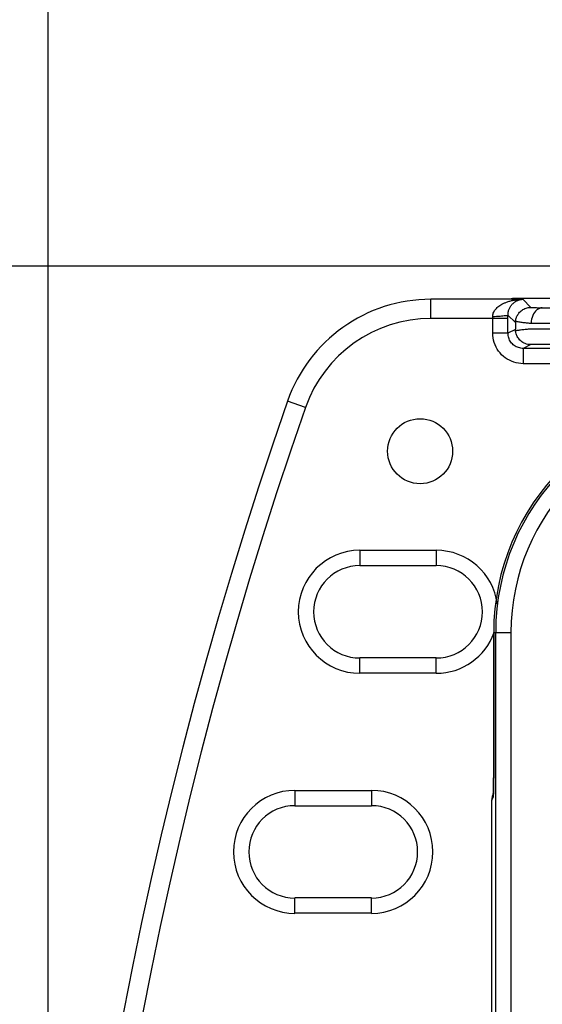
# Model space of a CAD drawing. Header units: inches. Extents: x 0 to 22, y 0 to 17.
# Tile 22 of 28: x 10.949 to 11.632, y 12.201 to 13.489. Entities that reach past the tile are written whole.
import ezdxf

# ---------------------------------------------------------------- set-up
doc = ezdxf.new("R2010")
doc.units = ezdxf.units.IN
doc.header["$LTSCALE"] = 1.21
doc.header["$MEASUREMENT"] = 0
doc.layers.get('0').update_dxf_attribs({"linetype": 'CONTINUOUS'})
doc.layers.add('DIMENSIONS', color=7, linetype='CONTINUOUS')
doc.styles.get("Standard").update_dxf_attribs({"font": 'txt', "width": 0.8})
doc.dimstyles.new('DIMSTYLE_1', dxfattribs={"dimtxt": 0.125, "dimasz": 0.18, "dimexe": 0.18, "dimexo": 0.0625, "dimgap": 0.09, "dimtad": 0, "dimtih": 1, "dimtoh": 1, "dimdec": 3, "dimzin": 4, "dimdsep": 46, "dimtxsty": 'STANDARD', "dimblk": '_FILLED', "dimblk1": '_FILLED', "dimblk2": '_FILLED', "dimcen": 0.09, "dimadec": 0, "dimazin": 0, "dimtp": 0.001, "dimtm": 0.001, "dimtfac": 1, "dimtdec": 3, "dimtofl": 0, "dimtmove": 0, "dimatfit": 3, "dimldrblk": '_FILLED', "dimfxl": 1, "dimtolj": 1, "dimtzin": 4, "dimarcsym": 0})

# ---------------------------------------------------------------- blocks, each defined once
blk = doc.blocks.new('_FILLED')
at = {"color": 0, "linetype": 'BYBLOCK'}
blk.add_solid([(0, 0), (-1, 0.1736), (-1, -0.1736)], dxfattribs=at)
blk = doc.blocks.new('*D3')
at = {"layer": 'DIMENSIONS', "color": 2, "linetype": 'CONTINUOUS'}
for p, q in [((12.0286, 13.1668), (10.1108, 13.1668)), ((10.2358, 13.1668), (10.2358, 11.0606)), ((10.2358, 9.1205), (10.2358, 10.8106)), ((12.0196, 9.1205), (10.1108, 9.1205))]:
    blk.add_line(p, q, dxfattribs=at)
at = {"layer": 'DIMENSIONS', "color": 2, "linetype": 'CONTINUOUS', "xscale": 0.18, "yscale": 0.18, "zscale": 0.18}
for p, rotation in [((10.2358, 13.1668), 90), ((10.2358, 9.1205), 270)]:
    blk.add_blockref('_FILLED', p, dxfattribs=dict(at, rotation=rotation))
at = {"layer": 'DIMENSIONS', "color": 2, "linetype": 'CONTINUOUS', "width": 0.8}
for s, p in [('4.046', (9.5233, 10.8731)), ('[', (10.1483, 10.8731)), ('102.78', (10.2483, 10.8731)), (']', (10.8483, 10.8731))]:
    blk.add_text(s, height=0.125, dxfattribs=at).set_placement(p)
blk = doc.blocks.new('*D5')
at = {"layer": 'DIMENSIONS', "color": 2, "linetype": 'CONTINUOUS'}
for p, q in [((10.9858, 11.2073), (10.9858, 15.1358)), ((16.5225, 13.4148), (16.5225, 15.1358)), ((10.9858, 15.0108), (12.941, 15.0108)), ((16.5225, 15.0108), (14.491, 15.0108))]:
    blk.add_line(p, q, dxfattribs=at)
at = {"layer": 'DIMENSIONS', "color": 2, "linetype": 'CONTINUOUS', "xscale": 0.18, "yscale": 0.18, "zscale": 0.18, "rotation": 180}
blk.add_blockref('_FILLED', (10.9858, 15.0108), dxfattribs=at)
at = {"layer": 'DIMENSIONS', "color": 2, "linetype": 'CONTINUOUS', "xscale": 0.18, "yscale": 0.18, "zscale": 0.18}
blk.add_blockref('_FILLED', (16.5225, 15.0108), dxfattribs=at)
at = {"layer": 'DIMENSIONS', "color": 2, "linetype": 'CONTINUOUS', "width": 0.8}
for s, p in [('[', (13.6285, 14.9483)), (']', (14.3285, 14.9483)), ('5.537', (13.0035, 14.9483)), ('140.63', (13.7285, 14.9483))]:
    blk.add_text(s, height=0.125, dxfattribs=at).set_placement(p)

msp = doc.modelspace()

# ---------------------------------------------------------------- linework, layer by layer
at = {"color": 7, "linetype": 'CONTINUOUS'}
for p, q in [((11.4865, 13.0985), (11.4865, 13.1235)), ((11.5918, 13.1235), (11.4865, 13.1235)), ((11.5925, 13.1235), (11.5918, 13.1235)), ((11.5925, 13.1235), (11.5938, 13.1248)), ((11.5925, 13.1235), (11.6065, 13.1235)), ((11.5938, 13.1248), (11.6493, 13.1248)), ((11.617, 13.1129), (11.6065, 13.1235)), ((11.5873, 13.0985), (11.4865, 13.0985)), ((11.5673, 13.0985), (11.5673, 13.1008)), ((11.5673, 13.0793), (11.5673, 13.0985)), ((11.5969, 13.093), (11.5873, 13.1027)), ((11.5873, 13.0793), (11.5873, 13.0985)), ((11.5969, 13.0842), (11.5873, 13.0793)), ((11.5969, 13.093), (11.5969, 13.0842)), ((11.5873, 13.0793), (11.5673, 13.0793)), ((11.617, 13.0642), (11.6073, 13.0593)), ((11.6073, 13.0593), (11.6073, 13.0393)), ((11.8347, 13.0593), (11.6073, 13.0593)), ((11.8347, 13.0393), (11.6073, 13.0393)), ((11.3225, 12.9821), (11.2989, 12.9903)), ((11.3935, 12.7952), (11.3935, 12.7752)), ((11.3935, 12.7952), (11.4935, 12.7952)), ((11.4935, 12.7952), (11.4935, 12.7752)), ((11.3935, 12.7752), (11.4935, 12.7752)), ((11.5686, 12.5124), (11.5686, 12.6878)), ((11.5686, 12.6878), (11.5686, 12.5097)), ((11.5686, 12.6878), (11.5911, 12.6878)), ((11.5711, 12.6878), (11.5711, 9.6018)), ((11.5911, 12.6878), (11.5911, 9.6018)), ((11.3935, 12.6345), (11.3935, 12.6545)), ((11.4935, 12.6545), (11.3935, 12.6545)), ((11.4935, 12.6345), (11.4935, 12.6545)), ((11.4935, 12.6345), (11.3935, 12.6345)), ((11.5686, 12.5124), (11.5686, 12.5124)), ((11.5686, 12.5097), (11.5686, 12.5043)), ((11.3087, 12.4812), (11.3087, 12.4612)), ((11.3087, 12.4812), (11.4087, 12.4812)), ((11.4087, 12.4812), (11.4087, 12.4612)), ((11.566, 12.4685), (11.5679, 12.4724)), ((11.566, 9.8211), (11.566, 12.4685)), ((11.566, 9.8211), (11.566, 12.4685)), ((11.566, 12.4685), (11.566, 12.4685)), ((11.5681, 12.4774), (11.5682, 12.4777)), ((11.3087, 12.4612), (11.4087, 12.4612)), ((11.3087, 12.3205), (11.3087, 12.3405)), ((11.4087, 12.3405), (11.3087, 12.3405)), ((11.4087, 12.3205), (11.4087, 12.3405)), ((11.4087, 12.3205), (11.3087, 12.3205))]:
    msp.add_line(p, q, dxfattribs=at)
for points in [[(11.5686, 12.5043), (11.5686, 12.4993), (11.5685, 12.4947), (11.5685, 12.4904), (11.5684, 12.4866), (11.5684, 12.4833), (11.5683, 12.4806)], [(11.5683, 12.4806), (11.5683, 12.4783), (11.5682, 12.4766), (11.5681, 12.4754), (11.5681, 12.4752)]]:
    msp.add_lwpolyline(points, dxfattribs=at)
msp.add_circle((11.4724, 12.9248), 0.0425, dxfattribs=at)
for centre, radius, start, end in [((11.4865, 12.9248), 0.1987, 90, 160.7415), ((11.4865, 12.9248), 0.1737, 90, 160.7415), ((16.5812, 11.1448), 5.5954, 160.7415, 199.2585), ((16.5812, 11.1448), 5.5704, 160.7415, 199.2585), ((11.8715, 12.6878), 0.3029, 90, 180), ((11.8715, 12.6878), 0.3029, 90, 180), ((11.8715, 12.6878), 0.3003, 90, 180), ((11.8715, 12.6878), 0.2803, 90, 180), ((11.3935, 12.7148), 0.0804, 90, 270), ((11.4935, 12.7148), 0.0804, 7.4185, 90), ((11.3935, 12.7148), 0.0604, 90, 270), ((11.4935, 12.7148), 0.0604, 270, 90), ((11.4935, 12.7148), 0.0804, 270, 340.1944), ((11.3087, 12.4008), 0.0804, 90, 270), ((11.4087, 12.4008), 0.0804, 270, 90), ((11.3087, 12.4008), 0.0604, 90, 270), ((11.4087, 12.4008), 0.0604, 270, 90)]:
    msp.add_arc(centre, radius, start, end, dxfattribs=at)
for points in [[(11.5916, 13.1246), (11.5923, 13.1247), (11.593, 13.1248), (11.5938, 13.1248)], [(11.6037, 13.1232), (11.6046, 13.1233), (11.6055, 13.1235), (11.6065, 13.1235)], [(11.5686, 12.5105), (11.5686, 12.5111), (11.5686, 12.5117), (11.5686, 12.5124)], [(11.5686, 12.504), (11.5686, 12.5062), (11.5686, 12.5083), (11.5686, 12.5105)], [(11.5685, 12.4942), (11.5685, 12.4962), (11.5686, 12.4982), (11.5686, 12.5002)], [(11.5683, 12.4782), (11.5683, 12.4793), (11.5684, 12.4804), (11.5684, 12.4815)], [(11.5684, 12.4864), (11.5684, 12.4879), (11.5685, 12.4894), (11.5685, 12.4909)], [(11.5684, 12.4846), (11.5684, 12.4852), (11.5684, 12.4858), (11.5684, 12.4864)], [(11.5684, 12.4815), (11.5684, 12.4825), (11.5684, 12.4836), (11.5684, 12.4846)], [(11.5664, 12.4726), (11.5661, 12.4713), (11.566, 12.4699), (11.566, 12.4685)], [(11.567, 12.4747), (11.5667, 12.474), (11.5666, 12.4733), (11.5664, 12.4726)], [(11.5681, 12.4774), (11.5676, 12.4766), (11.5673, 12.4756), (11.567, 12.4747)], [(11.5681, 12.4751), (11.568, 12.4742), (11.5679, 12.4733), (11.5679, 12.4724)]]:
    msp.add_open_spline(points, degree=3, dxfattribs=at)
for points, knots in [([(11.5956, 13.1225), (11.5973, 13.1228), (11.6009, 13.1233), (11.6046, 13.1235), (11.6065, 13.1235)], [0, 0, 0, 0, 0.478764, 1, 1, 1, 1]), ([(11.5988, 13.1215), (11.5996, 13.1219), (11.6011, 13.1226), (11.6028, 13.123), (11.6037, 13.1232)], [0, 0, 0, 0, 0.488035, 1, 1, 1, 1]), ([(11.5673, 13.1008), (11.5673, 13.1016), (11.5674, 13.1032), (11.568, 13.1055), (11.5691, 13.1077), (11.5705, 13.1098), (11.5722, 13.1118), (11.5742, 13.1136), (11.5766, 13.1154), (11.5795, 13.1172), (11.5828, 13.1188), (11.5866, 13.1203), (11.5909, 13.1216), (11.594, 13.1222), (11.5956, 13.1225)], [0, 0, 0, 0, 0.06086, 0.123458, 0.186962, 0.251039, 0.317313, 0.388421, 0.466635, 0.553699, 0.650455, 0.757046, 0.873568, 1, 1, 1, 1]), ([(11.5873, 13.1027), (11.5873, 13.1034), (11.5873, 13.1048), (11.5876, 13.1069), (11.5881, 13.1089), (11.5888, 13.1108), (11.5896, 13.1125), (11.5906, 13.1143), (11.5918, 13.1159), (11.5932, 13.1175), (11.5948, 13.119), (11.5967, 13.1204), (11.5981, 13.1212), (11.5988, 13.1215)], [0, 0, 0, 0, 0.090416, 0.181447, 0.270147, 0.355155, 0.438234, 0.52226, 0.609289, 0.700526, 0.796195, 0.896025, 1, 1, 1, 1]), ([(11.5971, 13.0952), (11.5973, 13.0961), (11.5977, 13.0982), (11.599, 13.1018), (11.6016, 13.1058), (11.6056, 13.1095), (11.6109, 13.1122), (11.6149, 13.1129), (11.617, 13.1129)], [0, 0, 0, 0, 0.087895, 0.223853, 0.391969, 0.579714, 0.782894, 1, 1, 1, 1]), ([(11.617, 13.1129), (11.6174, 13.1129), (11.6183, 13.1128), (11.62, 13.1127), (11.6219, 13.1127), (11.6241, 13.1126), (11.6265, 13.1125), (11.6292, 13.1124), (11.6311, 13.1124), (11.6321, 13.1124)], [0, 0, 0, 0, 0.075941, 0.185864, 0.321449, 0.470067, 0.626152, 0.798008, 1, 1, 1, 1]), ([(11.6321, 13.1124), (11.6295, 13.1123), (11.624, 13.11), (11.6189, 13.1022), (11.6177, 13.0958), (11.6176, 13.0924)], [0, 0, 0, 0, 0.286288, 0.622367, 1, 1, 1, 1]), ([(11.6321, 13.1124), (11.6333, 13.1124), (11.6357, 13.1123), (11.6396, 13.1123), (11.6437, 13.1122), (11.6481, 13.1122), (11.651, 13.1122), (11.6525, 13.1122)], [0, 0, 0, 0, 0.174421, 0.36321, 0.564839, 0.777677, 1, 1, 1, 1]), ([(11.5873, 13.1027), (11.5871, 13.1018), (11.5822, 13.1019), (11.5767, 13.1008), (11.5706, 13.1008), (11.5673, 13.1008)], [0, 0, 0, 0, 0.145883, 0.509356, 1, 1, 1, 1]), ([(11.5873, 13.0985), (11.5873, 13.0992), (11.5873, 13.1006), (11.5873, 13.102), (11.5873, 13.1027)], [0, 0, 0, 0, 0.507024, 1, 1, 1, 1]), ([(11.5969, 13.093), (11.597, 13.0934), (11.597, 13.0941), (11.5971, 13.0949), (11.5971, 13.0952)], [0, 0, 0, 0, 0.501994, 1, 1, 1, 1]), ([(11.5971, 13.082), (11.5971, 13.0823), (11.597, 13.0831), (11.597, 13.0838), (11.5969, 13.0842)], [0, 0, 0, 0, 0.498145, 1, 1, 1, 1]), ([(11.5971, 13.0952), (11.5974, 13.0951), (11.5981, 13.0948), (11.5995, 13.0945), (11.6015, 13.0941), (11.604, 13.0937), (11.6068, 13.0933), (11.6096, 13.093), (11.6124, 13.0927), (11.615, 13.0925), (11.6168, 13.0924), (11.6176, 13.0924)], [0, 0, 0, 0, 0.041945, 0.111824, 0.210091, 0.334551, 0.474413, 0.614201, 0.74669, 0.875036, 1, 1, 1, 1]), ([(11.6177, 13.0845), (11.6169, 13.0845), (11.6151, 13.0844), (11.6123, 13.0842), (11.6095, 13.0839), (11.6067, 13.0836), (11.6039, 13.0833), (11.6015, 13.0829), (11.5995, 13.0826), (11.5981, 13.0823), (11.5974, 13.0821), (11.5971, 13.082)], [0, 0, 0, 0, 0.127446, 0.258646, 0.393407, 0.532698, 0.671513, 0.794633, 0.890883, 0.959287, 1, 1, 1, 1]), ([(11.6176, 13.0924), (11.6193, 13.0924), (11.6226, 13.0923), (11.6279, 13.0923), (11.6335, 13.0922), (11.6394, 13.0922), (11.6456, 13.0922), (11.652, 13.0921), (11.6586, 13.0921), (11.6652, 13.0921), (11.6697, 13.0921), (11.6719, 13.0921)], [0, 0, 0, 0, 0.089661, 0.186674, 0.290255, 0.399568, 0.51373, 0.631819, 0.752881, 0.875939, 1, 1, 1, 1]), ([(11.6719, 13.0846), (11.6694, 13.0846), (11.6644, 13.0846), (11.6569, 13.0846), (11.6496, 13.0846), (11.6426, 13.0846), (11.6358, 13.0846), (11.6294, 13.0845), (11.6234, 13.0845), (11.6196, 13.0845), (11.6177, 13.0845)], [0, 0, 0, 0, 0.139458, 0.277493, 0.412704, 0.543714, 0.66919, 0.787855, 0.8985, 1, 1, 1, 1]), ([(11.6073, 13.0393), (11.6031, 13.0393), (11.5947, 13.0407), (11.5833, 13.0464), (11.5744, 13.0554), (11.5686, 13.0667), (11.5673, 13.0751), (11.5673, 13.0793)], [0, 0, 0, 0, 0.200661, 0.400323, 0.600031, 0.799553, 1, 1, 1, 1]), ([(11.6073, 13.0593), (11.6052, 13.0593), (11.601, 13.06), (11.5953, 13.0629), (11.5908, 13.0674), (11.5879, 13.073), (11.5873, 13.0772), (11.5873, 13.0793)], [0, 0, 0, 0, 0.200302, 0.400114, 0.600023, 0.799736, 1, 1, 1, 1]), ([(11.617, 13.0642), (11.6146, 13.0642), (11.6099, 13.0651), (11.604, 13.0687), (11.6, 13.0733), (11.5979, 13.0779), (11.5973, 13.0808), (11.5971, 13.082)], [0, 0, 0, 0, 0.251228, 0.485147, 0.698966, 0.875867, 1, 1, 1, 1]), ([(11.6322, 13.0645), (11.6311, 13.0645), (11.6292, 13.0645), (11.6265, 13.0644), (11.6241, 13.0644), (11.6219, 13.0644), (11.6199, 13.0643), (11.6183, 13.0643), (11.6174, 13.0642), (11.617, 13.0642)], [0, 0, 0, 0, 0.205211, 0.379162, 0.536628, 0.684036, 0.81787, 0.925961, 1, 1, 1, 1]), ([(11.6719, 13.0646), (11.6701, 13.0646), (11.6664, 13.0646), (11.6609, 13.0646), (11.6556, 13.0646), (11.6504, 13.0646), (11.6454, 13.0646), (11.6407, 13.0645), (11.6363, 13.0645), (11.6335, 13.0645), (11.6322, 13.0645)], [0, 0, 0, 0, 0.13949, 0.277556, 0.41279, 0.543813, 0.669289, 0.787938, 0.898551, 1, 1, 1, 1]), ([(11.5685, 12.4909), (11.5685, 12.4915), (11.5685, 12.4926), (11.5685, 12.4937), (11.5685, 12.4942)], [0, 0, 0, 0, 0.557222, 1, 1, 1, 1]), ([(11.5686, 12.5002), (11.5686, 12.5009), (11.5686, 12.5021), (11.5686, 12.5034), (11.5686, 12.504)], [0, 0, 0, 0, 0.530139, 1, 1, 1, 1]), ([(11.5679, 12.4724), (11.5682, 12.4729), (11.568, 12.4749), (11.5682, 12.4768), (11.5683, 12.4782)], [0, 0, 0, 0, 0.287007, 1, 1, 1, 1])]:
    msp.add_open_spline(points, degree=3, knots=knots, dxfattribs=at)

# ---------------------------------------------------------------- dimensions: what is measured, and where the dimension line sits
at = {"layer": 'DIMENSIONS', "color": 2, "linetype": 'CONTINUOUS'}
for base, p1, p2, angle, picture, middle in [((10.9858, 15.0108), (16.5225, 13.4148), (10.9858, 11.2073), 180, '*D5', (13.716, 15.0108)), ((10.2358, 13.1668), (12.0196, 9.1205), (12.0286, 13.1668), 90, '*D3', (10.2358, 10.9356))]:
    dim = msp.add_linear_dim(base=base, p1=p1, p2=p2, angle=angle, dimstyle='DIMSTYLE_1', dxfattribs=at)
    dim.commit()
    dim.dimension.update_dxf_attribs({"geometry": picture, "text_midpoint": middle, "dimtype": 160})

doc.saveas('drawing.dxf')
